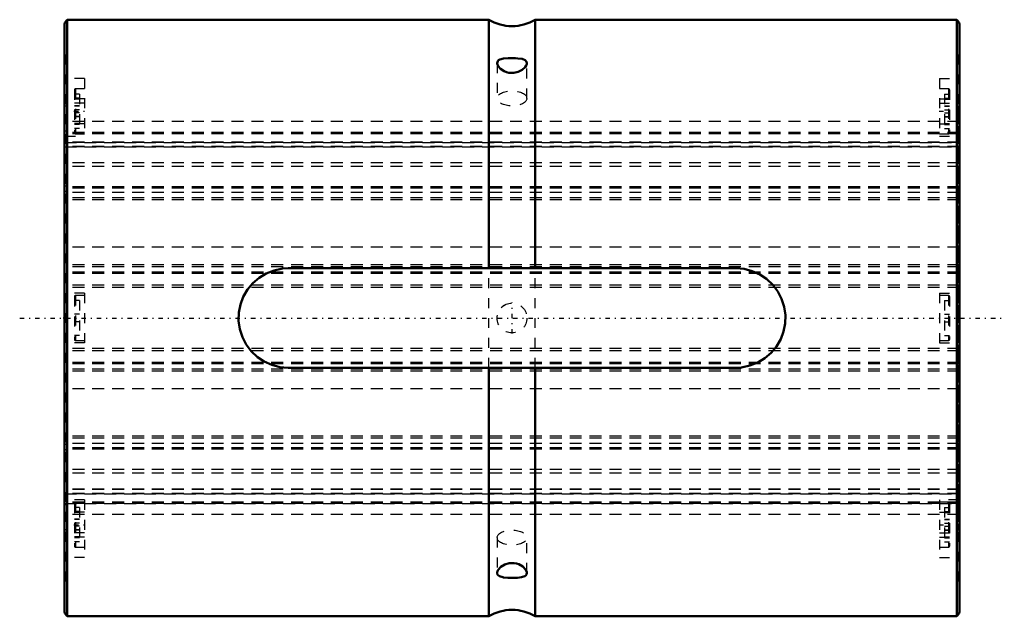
# Model space of a CAD drawing. Header units: millimetres. Extents: x -4.5 to 94.5, y -30 to 30.
import ezdxf

# ---------------------------------------------------------------- set-up
doc = ezdxf.new("R2010")
doc.units = ezdxf.units.MM
doc.linetypes.add('Center', pattern=[1.5, 0.45, -0.5, 0.05, -0.5])
doc.linetypes.add('Dashed', pattern=[2, 1, -1])
for name, color, linetype, lineweight in [('2d ConnectionPoints', 7, 'Continuous', 50), ('AM_0', 7, 'Continuous', 50), ('AM_7', 7, 'Center', 25), ('AM_9', 6, 'Dashed', 25)]:
    doc.layers.add(name, color=color, linetype=linetype, lineweight=lineweight)

# ---------------------------------------------------------------- blocks, each defined once
blk = doc.blocks.new('1_40X_cylinder_0_in_SLS40190_00__4')
at = {"layer": 'AM_0'}
for p, q in [((42.67, 30), (0.29, 30)), ((0.29, 30), (0.29, -30)), ((42.67, 30), (42.67, 5)), ((89.71, 30), (47.33, 30)), ((47.33, 30), (47.33, 5)), ((89.71, 30), (89.71, -30)), ((0, 29.56), (0, -29.56)), ((90, 29.56), (90, -29.56)), ((22.5, 5), (67.5, 5)), ((67.5, -5), (22.5, -5)), ((42.67, -5), (42.67, -30)), ((47.33, -5), (47.33, -30)), ((0.29, -30), (42.67, -30)), ((47.33, -30), (89.71, -30))]:
    blk.add_line(p, q, dxfattribs=at)
for points in [[(44.151, 26.083), (43.786, 25.991), (43.654, 25.92), (43.56, 25.83), (43.5, 25.64)], [(46.5, 25.64), (46.472, 25.776), (46.312, 25.943), (46.014, 26.053), (45.584, 26.113), (45.341, 26.128), (45.087, 26.134), (44.609, 26.126), (44.151, 26.083)], [(43.5, 25.64), (43.502, 25.6), (43.6, 25.337), (43.836, 25.065), (44.21, 24.817), (44.441, 24.723), (44.69, 24.661), (45.184, 24.644), (45.635, 24.75), (46.029, 24.958), (46.333, 25.241), (46.431, 25.392), (46.487, 25.538), (46.5, 25.64)], [(22.5, -5), (21.667, -4.93), (20.858, -4.723), (20.096, -4.384), (19.401, -3.924), (18.789, -3.35), (18.28, -2.681), (17.889, -1.931), (17.628, -1.125), (17.509, -0.294), (17.53, 0.546), (17.689, 1.362), (17.981, 2.139), (18.399, 2.86), (18.93, 3.501), (19.57, 4.051), (20.292, 4.486), (21.079, 4.793), (21.908, 4.965), (22.5, 5)], [(67.5, 5), (68.333, 4.93), (69.142, 4.723), (69.904, 4.384), (70.599, 3.924), (71.211, 3.35), (71.72, 2.681), (72.111, 1.931), (72.372, 1.125), (72.491, 0.294), (72.47, -0.546), (72.311, -1.362), (72.019, -2.139), (71.601, -2.86), (71.07, -3.501), (70.43, -4.051), (69.708, -4.486), (68.921, -4.793), (68.092, -4.965), (67.5, -5)], [(46.5, -25.64), (46.488, -25.543), (46.359, -25.276), (46.092, -25.004), (45.688, -24.771), (45.449, -24.692), (45.196, -24.645), (44.709, -24.658), (44.27, -24.789), (43.893, -25.017), (43.617, -25.31), (43.539, -25.458), (43.502, -25.598), (43.5, -25.64)], [(43.5, -25.64), (43.553, -25.819), (43.743, -25.972), (44.072, -26.07), (44.151, -26.083)], [(44.151, -26.083), (44.591, -26.125), (45.079, -26.134), (45.541, -26.117), (45.949, -26.066), (46.277, -25.962), (46.393, -25.883), (46.468, -25.783), (46.5, -25.64)]]:
    blk.add_lwpolyline(points, dxfattribs=at)
for centre, radius, start, end in [((0.95, 29.249), 1, 131.33446, 161.88851), ((45, 33.85), 4.5, 238.81669, 301.18331), ((89.05, 29.249), 1, 18.11149, 48.66554), ((0.95, -29.249), 1, 198.11149, 228.66554), ((45, -33.85), 4.5, 58.81669, 121.18331), ((89.05, -29.249), 1, 311.33446, 341.88851)]:
    blk.add_arc(centre, radius, start, end, dxfattribs=at)
at = {"layer": 'AM_7'}
for p, q in [((0.95, 20.785), (2.05, 20.785)), ((87.95, 20.785), (89.05, 20.785)), ((45, -1.575), (45, 1.575)), ((-4.5, 0), (94.5, 0)), ((0.95, -20.785), (2.05, -20.785)), ((87.95, -20.785), (89.05, -20.785))]:
    blk.add_line(p, q, dxfattribs=at)
at = {"layer": 'AM_9'}
for p, q in [((0.1, 26.5), (0, 26.5)), ((0.1, 26.5), (0.1, -26.5)), ((89.9, -26.5), (89.9, 26.5)), ((90, 26.5), (89.9, 26.5)), ((43.5, 25.637), (43.5, 22.084)), ((46.5, 22.084), (46.5, 25.634)), ((2, 24.093), (0.1, 24.093)), ((2, 24.093), (2, 18.295)), ((88, 24.093), (88, 18.295)), ((88, 24.093), (89.9, 24.093)), ((1, 22.935), (1, 18.635)), ((1.1, 23.035), (1.1, 18.535)), ((2, 23.035), (1.1, 23.035)), ((88.9, 23.035), (88, 23.035)), ((88.9, 23.035), (88.9, 18.535)), ((89, 22.935), (89, 18.635)), ((2, 22.03), (0.1, 22.03)), ((1.5, 22.5), (1, 22.5)), ((1.5, 22.1), (1, 22.1)), ((1.5, 22.006), (1, 22.006)), ((1.5, 22.5), (1.5, 19.069)), ((88, 22.03), (89.9, 22.03)), ((88.5, 22.5), (88.5, 19.069)), ((88.5, 22.5), (89, 22.5)), ((88.5, 22.1), (89, 22.1)), ((88.5, 22.006), (89, 22.006)), ((2, 21.603), (0.1, 21.603)), ((0.2, 21.288), (0.1, 21.288)), ((0.2, 21.288), (0.2, -21.288)), ((1.5, 21.331), (1, 21.331)), ((1.5, 21.313), (1, 21.313)), ((1.5, 20.931), (1, 20.931)), ((88, 21.603), (89.9, 21.603)), ((88.5, 21.331), (89, 21.331)), ((88.5, 21.313), (89, 21.313)), ((88.5, 20.931), (89, 20.931)), ((89.8, 21.288), (89.9, 21.288)), ((89.8, 21.288), (89.8, -21.288)), ((0.2, 20.31), (0.1, 20.31)), ((1.5, 20.638), (1, 20.638)), ((1.5, 20.256), (1, 20.256)), ((1.5, 20.238), (1, 20.238)), ((88.5, 20.638), (89, 20.638)), ((88.5, 20.256), (89, 20.256)), ((88.5, 20.238), (89, 20.238)), ((89.8, 20.31), (89.9, 20.31)), ((2, 19.54), (0.1, 19.54)), ((89.8, 19.747), (0.2, 19.747)), ((1.5, 19.563), (1, 19.563)), ((1.5, 19.469), (1, 19.469)), ((1.5, 19.069), (1, 19.069)), ((88, 19.54), (89.9, 19.54)), ((88.5, 19.563), (89, 19.563)), ((88.5, 19.469), (89, 19.469)), ((88.5, 19.069), (89, 19.069)), ((0.2, 18.801), (0.1, 18.801)), ((0.1, 18.295), (2, 18.295)), ((89.8, 18.664), (0.2, 18.664)), ((89.8, 18.644), (0.2, 18.644)), ((89.8, 18.533), (0.2, 18.533)), ((1.1, 18.535), (2, 18.535)), ((88, 18.535), (88.9, 18.535)), ((88, 18.295), (89.9, 18.295)), ((89.8, 18.801), (89.9, 18.801)), ((89.8, 17.669), (0.2, 17.669)), ((89.8, 17.668), (0.2, 17.668)), ((0.2, 17.659), (89.8, 17.659)), ((89.8, 17.641), (0.2, 17.641)), ((89.8, 17.231), (0.2, 17.231)), ((89.8, 17.221), (0.2, 17.221)), ((0.2, 17.203), (89.8, 17.203)), ((0.2, 16.264), (0.1, 16.264)), ((89.8, 16.264), (89.9, 16.264)), ((89.8, 15.592), (0.2, 15.592)), ((89.8, 15.228), (0.2, 15.228)), ((0.2, 13.255), (0.1, 13.255)), ((89.8, 13.196), (0.2, 13.196)), ((89.8, 13.047), (0.2, 13.047)), ((89.8, 13.255), (89.9, 13.255)), ((0.2, 12.707), (0.1, 12.707)), ((89.8, 12.618), (0.2, 12.618)), ((89.8, 12.081), (0.2, 12.081)), ((89.8, 12.707), (89.9, 12.707)), ((89.8, 11.877), (0.2, 11.877)), ((0.2, 8.033), (0.1, 8.033)), ((89.8, 8.033), (89.9, 8.033)), ((89.8, 7.13), (0.2, 7.13)), ((0.2, 6.094), (0.1, 6.094)), ((89.8, 6.094), (89.9, 6.094)), ((89.8, 5.344), (0.2, 5.344)), ((89.8, 5.15), (0.2, 5.15)), ((42.67, -5), (42.67, 5)), ((47.33, -5), (47.33, 5)), ((0.2, 4.046), (0.1, 4.046)), ((89.8, 4.594), (0.2, 4.594)), ((89.8, 4.472), (0.2, 4.472)), ((89.8, 4.046), (89.9, 4.046)), ((89.8, 3.305), (0.2, 3.305)), ((89.8, 3.052), (0.2, 3.052)), ((2, 2.49), (0.1, 2.49)), ((1, 2.15), (1, -2.15)), ((1.1, 2.25), (1.1, -2.25)), ((2, 2.25), (1.1, 2.25)), ((2, 2.49), (2, -2.49)), ((88, 2.49), (88, -2.49)), ((88, 2.49), (89.9, 2.49)), ((88.9, 2.25), (88, 2.25)), ((88.9, 2.25), (88.9, -2.25)), ((89, 2.15), (89, -2.15)), ((1.5, 1.75), (1, 1.75)), ((1.5, 1.75), (1.5, -1.75)), ((44.163, 1.245), (44.346, 1.35)), ((88.5, 1.75), (89, 1.75)), ((88.5, 1.75), (88.5, -1.75)), ((1.5, 0.4), (1, 0.4)), ((88.5, 0.4), (89, 0.4)), ((1.5, -0.4), (1, -0.4)), ((88.5, -0.4), (89, -0.4)), ((1.5, -1.75), (1, -1.75)), ((88.5, -1.75), (89, -1.75)), ((2, -2.49), (0.1, -2.49)), ((1.1, -2.25), (2, -2.25)), ((88, -2.25), (88.9, -2.25)), ((88, -2.49), (89.9, -2.49)), ((89.8, -3.052), (0.2, -3.052)), ((89.8, -3.305), (0.2, -3.305)), ((0.2, -4.046), (0.1, -4.046)), ((89.8, -4.472), (0.2, -4.472)), ((89.8, -4.594), (0.2, -4.594)), ((89.8, -4.046), (89.9, -4.046)), ((89.8, -5.15), (0.2, -5.15)), ((89.8, -5.344), (0.2, -5.344)), ((0.2, -6.094), (0.1, -6.094)), ((89.8, -6.094), (89.9, -6.094)), ((89.8, -7.13), (0.2, -7.13)), ((0.2, -8.033), (0.1, -8.033)), ((89.8, -8.033), (89.9, -8.033)), ((89.8, -11.877), (0.2, -11.877)), ((0.2, -12.707), (0.1, -12.707)), ((89.8, -12.081), (0.2, -12.081)), ((89.8, -12.618), (0.2, -12.618)), ((89.8, -12.707), (89.9, -12.707)), ((0.2, -13.254), (0.1, -13.254)), ((89.8, -13.047), (0.2, -13.047)), ((89.8, -13.196), (0.2, -13.196)), ((89.8, -13.254), (89.9, -13.254)), ((89.8, -15.228), (0.2, -15.228)), ((89.8, -15.592), (0.2, -15.592)), ((0.2, -16.264), (0.1, -16.264)), ((89.8, -16.264), (89.9, -16.264)), ((89.8, -17.203), (0.2, -17.203)), ((89.8, -17.221), (0.2, -17.221)), ((89.8, -17.231), (0.2, -17.231)), ((89.8, -17.641), (0.2, -17.641)), ((89.8, -17.659), (0.2, -17.659)), ((89.8, -17.668), (0.2, -17.668)), ((0.2, -17.669), (89.8, -17.669)), ((2, -18.295), (0.1, -18.295)), ((0.2, -18.801), (0.1, -18.801)), ((89.8, -18.533), (0.2, -18.533)), ((89.8, -18.644), (0.2, -18.644)), ((0.2, -18.664), (89.8, -18.664)), ((1, -18.635), (1, -22.935)), ((1.1, -18.535), (1.1, -23.035)), ((2, -18.535), (1.1, -18.535)), ((2, -18.295), (2, -24.093)), ((89.9, -18.295), (88, -18.295)), ((88, -18.295), (88, -24.093)), ((88.9, -18.535), (88, -18.535)), ((88.9, -18.535), (88.9, -23.035)), ((89, -18.635), (89, -22.935)), ((89.8, -18.801), (89.9, -18.801)), ((2, -19.54), (0.1, -19.54)), ((89.8, -19.747), (0.2, -19.747)), ((1.5, -19.069), (1, -19.069)), ((1.5, -19.469), (1, -19.469)), ((1.5, -19.563), (1, -19.563)), ((1.5, -19.069), (1.5, -22.5)), ((88, -19.54), (89.9, -19.54)), ((88.5, -19.069), (89, -19.069)), ((88.5, -19.069), (88.5, -22.5)), ((88.5, -19.469), (89, -19.469)), ((88.5, -19.563), (89, -19.563)), ((0.2, -20.31), (0.1, -20.31)), ((1.5, -20.238), (1, -20.238)), ((1.5, -20.256), (1, -20.256)), ((1.5, -20.638), (1, -20.638)), ((88.5, -20.238), (89, -20.238)), ((88.5, -20.256), (89, -20.256)), ((88.5, -20.638), (89, -20.638)), ((89.8, -20.31), (89.9, -20.31)), ((0.2, -21.288), (0.1, -21.288)), ((2, -21.603), (0.1, -21.603)), ((1.5, -20.931), (1, -20.931)), ((1.5, -21.313), (1, -21.313)), ((1.5, -21.331), (1, -21.331)), ((88, -21.603), (89.9, -21.603)), ((88.5, -20.931), (89, -20.931)), ((88.5, -21.313), (89, -21.313)), ((88.5, -21.331), (89, -21.331)), ((89.8, -21.288), (89.9, -21.288)), ((2, -22.03), (0.1, -22.03)), ((1.5, -22.006), (1, -22.006)), ((1.5, -22.1), (1, -22.1)), ((1.5, -22.5), (1, -22.5)), ((43.5, -22.084), (43.5, -25.637)), ((46.5, -25.634), (46.5, -22.084)), ((88, -22.03), (89.9, -22.03)), ((88.5, -22.006), (89, -22.006)), ((88.5, -22.1), (89, -22.1)), ((88.5, -22.5), (89, -22.5)), ((1.1, -23.035), (2, -23.035)), ((88, -23.035), (88.9, -23.035)), ((2, -24.093), (0.1, -24.093)), ((88, -24.093), (89.9, -24.093)), ((0, -26.5), (0.1, -26.5)), ((89.9, -26.5), (90, -26.5))]:
    blk.add_line(p, q, dxfattribs=at)
blk.add_lwpolyline([(43.919, 1.04), (44.083, 1.187), (44.163, 1.245)], dxfattribs=at)
blk.add_circle((45, 0), 1.5, dxfattribs=at)
for centre, start, end in [((1.1, 22.935), 90, 180), ((88.9, 22.935), 0, 90), ((1.1, 18.635), 180, 270), ((88.9, 18.635), 270, 360), ((1.1, 2.15), 90, 180), ((88.9, 2.15), 0, 90), ((1.1, -2.15), 180, 270), ((88.9, -2.15), 270, 360), ((1.1, -18.635), 90, 180), ((88.9, -18.635), 0, 90), ((1.1, -22.935), 180, 270), ((88.9, -22.935), 270, 360)]:
    blk.add_arc(centre, 0.1, start, end, dxfattribs=at)
for centre, major_axis in [((45, 22.084), (1.5, 0)), ((45, -22.084), (-1.5, 0))]:
    blk.add_ellipse(centre, major_axis=major_axis, ratio=0.5, dxfattribs=at)
blk = doc.blocks.new('2_40_X90__0_in_SLS40190_00__4')
at = {"layer": 'AM_9'}
for p, q in [((90, 19.747), (0, 19.747)), ((90, 18.664), (0, 18.664)), ((90, 18.644), (0, 18.644)), ((90, 18.533), (0, 18.533)), ((90, 17.669), (0, 17.669)), ((90, 17.668), (0, 17.668)), ((0, 17.659), (90, 17.659)), ((90, 17.641), (0, 17.641)), ((90, 17.231), (0, 17.231)), ((90, 17.221), (0, 17.221)), ((0, 17.203), (90, 17.203)), ((90, 15.592), (0, 15.592)), ((90, 15.228), (0, 15.228)), ((90, 13.196), (0, 13.196)), ((90, 13.047), (0, 13.047)), ((90, 12.618), (0, 12.618)), ((90, 12.081), (0, 12.081)), ((90, 11.877), (0, 11.877)), ((90, 7.13), (0, 7.13)), ((90, 5.344), (0, 5.344)), ((90, 5.15), (0, 5.15)), ((90, 4.594), (0, 4.594)), ((90, 4.472), (0, 4.472)), ((90, 3.305), (0, 3.305)), ((90, 3.052), (0, 3.052)), ((90, -3.052), (0, -3.052)), ((90, -3.305), (0, -3.305)), ((90, -4.472), (0, -4.472)), ((90, -4.594), (0, -4.594)), ((90, -5.15), (0, -5.15)), ((90, -5.344), (0, -5.344)), ((90, -7.13), (0, -7.13)), ((90, -11.877), (0, -11.877)), ((90, -12.081), (0, -12.081)), ((90, -12.618), (0, -12.618)), ((90, -13.047), (0, -13.047)), ((90, -13.196), (0, -13.196)), ((90, -15.228), (0, -15.228)), ((90, -15.592), (0, -15.592)), ((90, -17.203), (0, -17.203)), ((90, -17.221), (0, -17.221)), ((90, -17.231), (0, -17.231)), ((90, -17.641), (0, -17.641)), ((90, -17.659), (0, -17.659)), ((90, -17.668), (0, -17.668)), ((0, -17.669), (90, -17.669)), ((90, -18.533), (0, -18.533)), ((90, -18.644), (0, -18.644)), ((0, -18.664), (90, -18.664)), ((90, -19.747), (0, -19.747))]:
    blk.add_line(p, q, dxfattribs=at)

msp = doc.modelspace()

# ---------------------------------------------------------------- linework, layer by layer
at = {"layer": '2d ConnectionPoints'}
msp.add_point((0, 0), dxfattribs=at)

# ---------------------------------------------------------------- block references
for name in ['1_40X_cylinder_0_in_SLS40190_00__4', '2_40_X90__0_in_SLS40190_00__4']:
    msp.add_blockref(name, (0, 0))

doc.saveas('drawing.dxf')
